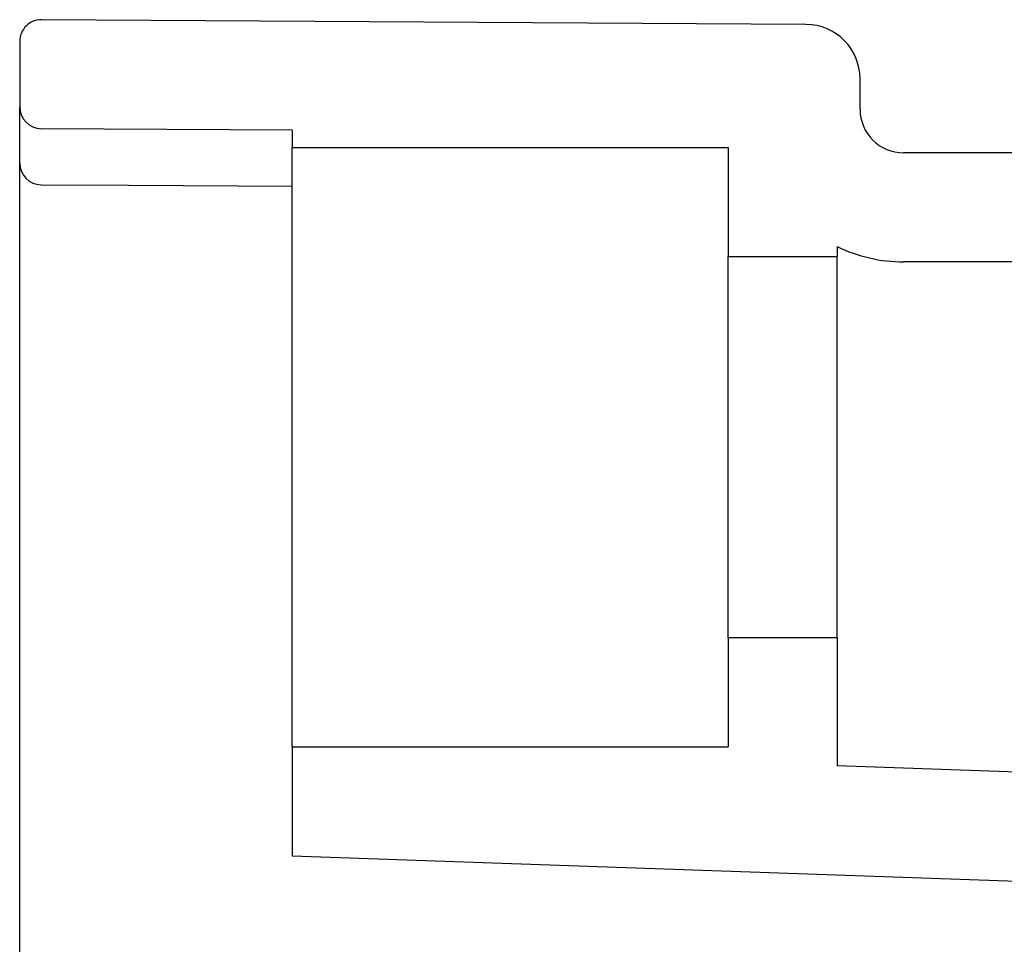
# Model space of a CAD drawing. Header units: millimetres. Extents: x 4421.4 to 4421.82, y 2367.666 to 2368.026.
# Tile 3 of 9: x 4421.4 to 4421.49, y 2367.903 to 2367.988. Entities that reach past the tile are written whole.
import ezdxf

# ---------------------------------------------------------------- set-up
doc = ezdxf.new("R2010")
doc.units = ezdxf.units.MM
doc.layers.add('SANINDUSA', color=3, linetype='Continuous')

msp = doc.modelspace()

# ---------------------------------------------------------------- linework, layer by layer
at = {"layer": 'SANINDUSA'}
for p, q in [((4421.471827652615, 2367.987677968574), (4421.401705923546, 2367.98810722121)), ((4421.399693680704, 2367.986107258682), (4421.399693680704, 2367.980107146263)), ((4421.476797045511, 2367.979887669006), (4421.476797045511, 2367.982678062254)), ((4421.399693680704, 2367.974943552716), (4421.399693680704, 2367.980107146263)), ((4421.424693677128, 2367.977966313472), (4421.401681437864, 2367.978107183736)), ((4421.424693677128, 2367.977966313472), (4421.424693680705, 2367.976387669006)), ((4421.424693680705, 2367.921387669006), (4421.424693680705, 2367.976387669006)), ((4421.424693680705, 2367.976387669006), (4421.46469368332, 2367.976387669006)), ((4421.46469368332, 2367.976387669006), (4421.464693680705, 2367.966387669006)), ((4421.552112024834, 2367.975887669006), (4421.480797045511, 2367.975887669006)), ((4421.399693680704, 2367.968195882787), (4421.399693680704, 2367.974943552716)), ((4421.399693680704, 2367.732057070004), (4421.399693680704, 2367.968195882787)), ((4421.474693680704, 2367.96728810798), (4421.474693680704, 2367.966387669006)), ((4421.464693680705, 2367.966387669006), (4421.474693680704, 2367.966387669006)), ((4421.464693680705, 2367.931387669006), (4421.464693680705, 2367.966387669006)), ((4421.474693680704, 2367.931387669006), (4421.474693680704, 2367.966387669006)), ((4421.547530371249, 2367.96588766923), (4421.480797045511, 2367.965887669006)), ((4421.464693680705, 2367.931387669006), (4421.46469368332, 2367.921387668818)), ((4421.474693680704, 2367.931387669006), (4421.464693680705, 2367.931387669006)), ((4421.474693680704, 2367.931387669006), (4421.474693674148, 2367.91964163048)), ((4421.424693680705, 2367.921387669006), (4421.424693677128, 2367.911387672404)), ((4421.424693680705, 2367.921387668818), (4421.46469368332, 2367.921387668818)), ((4421.54441936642, 2367.917206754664), (4421.474693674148, 2367.91964163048)), ((4421.424693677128, 2367.911387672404), (4421.53124402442, 2367.907666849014))]:
    msp.add_line(p, q, dxfattribs=at)
at = {"layer": 'SANINDUSA', "flags": 128}
msp.add_lwpolyline([(4421.401677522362, 2367.97296318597), (4421.409692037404, 2367.972917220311), (4421.424693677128, 2367.972831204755)], dxfattribs=at)
at = {"layer": 'SANINDUSA'}
for centre, radius, start, end in [((4421.401693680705, 2367.986107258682), 0.00200000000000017, 89.64926625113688, 180), ((4421.471797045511, 2367.982678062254), 0.005, 0, 89.64926625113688), ((4421.401693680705, 2367.980107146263), 0.00200000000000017, 180, 269.6492662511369), ((4421.480797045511, 2367.979887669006), 0.004000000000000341, 180, 270), ((4421.401683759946, 2367.974953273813), 0.001990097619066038, 180.2798751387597, 269.8204169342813), ((4421.480797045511, 2367.979887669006), 0.01400000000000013, 244.1539460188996, 270)]:
    msp.add_arc(centre, radius, start, end, dxfattribs=at)

doc.saveas('drawing.dxf')
